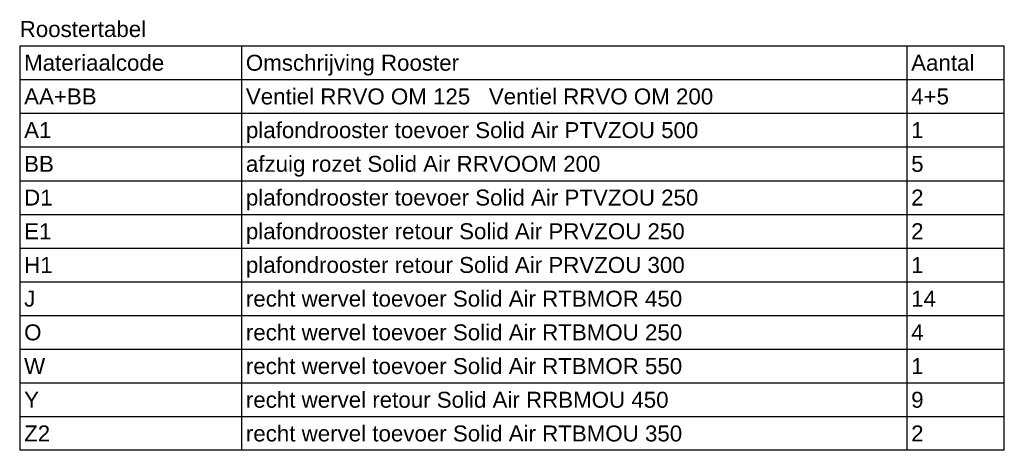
# Model space of a CAD drawing. Extents: x -257677 to 221252, y -185516 to 120782.
# Tile 114 of 171: x -29230 to -23680, y -58492 to -56065. Entities that reach past the tile are written whole.
import ezdxf

# ---------------------------------------------------------------- set-up
doc = ezdxf.new("R2010")
doc.units = 0
doc.header["$LTSCALE"] = 50
doc.layers.add('BL$9----', color=1, linetype='CONTINUOUS')
doc.styles.get("Standard").update_dxf_attribs({"font": 'ARIAL.TTF'})

# ---------------------------------------------------------------- blocks, each defined once
blk = doc.blocks.new('RENVOY8')
at = {"layer": 'BL$9----', "linetype": 'Continuous'}
for p, q in [((0, 3.8), (111, 3.8)), ((25, 3.8), (25, -41.8)), ((100, 3.8), (100, -41.8))]:
    blk.add_line(p, q, dxfattribs=at)
at = {"layer": 'BL$9----'}
for p, q in [((0, 3.8), (0, -41.8)), ((111, -41.8), (111, 3.8)), ((0, 0), (111, 0)), ((0, -3.8), (111, -3.8)), ((0, -7.6), (111, -7.6)), ((0, -11.4), (111, -11.4)), ((0, -15.2), (111, -15.2)), ((0, -19), (111, -19)), ((0, -22.8), (111, -22.8)), ((0, -26.6), (111, -26.6)), ((0, -30.4), (111, -30.4)), ((0, -34.2), (111, -34.2)), ((0, -38), (111, -38)), ((111, -41.8), (0, -41.8))]:
    blk.add_line(p, q, dxfattribs=at)
at = {"layer": 'BL$9----', "color": 7, "flags": 8}
for tag, p in [('TITEL', (0, 4.8)), ('KOLOM1', (0.5, 1)), ('KOLOM2', (25.5, 1)), ('KOLOM3', (100.5, 1))]:
    blk.add_attdef(tag, p, '', height=1.8, dxfattribs=at)
blk = doc.blocks.new('RENVOY8ROW')
at = {"layer": 'BL$9----', "color": 7, "flags": 8}
for p in [(0.5, 1), (25.5, 1), (100.5, 1)]:
    blk.add_attdef('TITEL', p, '', height=1.8, dxfattribs=at)

msp = doc.modelspace()

# ---------------------------------------------------------------- block references
at = {"layer": 'BL$9----', "xscale": 50, "yscale": 50, "zscale": 50}
msp.add_blockref('RENVOY8', (-29230.45084, -56402.44586), dxfattribs=at).add_auto_attribs({'TITEL': 'Roostertabel', 'KOLOM1': 'Materiaalcode', 'KOLOM2': 'Omschrijving Rooster', 'KOLOM3': 'Aantal'})
at = {"layer": 'BL$9----'}
ref = msp.add_blockref('RENVOY8ROW', (-29230.45084, -56592.44586), dxfattribs=dict(at, xscale=50, yscale=50))
ref.add_attrib('Kolom1', 'AA+BB', (-29205.45084, -56542.44586), dxfattribs={"color": 7, "height": 90})
ref.add_attrib('Kolom2', 'Ventiel RRVO OM 125   Ventiel RRVO OM 200', (-27955.45084, -56542.44586), dxfattribs={"color": 7, "height": 90})
ref.add_attrib('Kolom3', '4+5', (-24205.45084, -56542.44586), dxfattribs={"color": 7, "height": 90})
ref = msp.add_blockref('RENVOY8ROW', (-29230.45084, -56782.44586), dxfattribs=dict(at, xscale=50, yscale=50))
ref.add_attrib('Kolom1', 'A1', (-29205.45084, -56732.44586), dxfattribs={"color": 7, "height": 90})
ref.add_attrib('Kolom2', 'plafondrooster toevoer Solid Air PTVZOU 500', (-27955.45084, -56732.44586), dxfattribs={"color": 7, "height": 90})
ref.add_attrib('Kolom3', '1', (-24205.45084, -56732.44586), dxfattribs={"color": 7, "height": 90})
ref = msp.add_blockref('RENVOY8ROW', (-29230.45084, -56972.44586), dxfattribs=dict(at, xscale=50, yscale=50))
ref.add_attrib('Kolom1', 'BB', (-29205.45084, -56922.44586), dxfattribs={"color": 7, "height": 90})
ref.add_attrib('Kolom2', 'afzuig rozet Solid Air RRVOOM 200', (-27955.45084, -56922.44586), dxfattribs={"color": 7, "height": 90})
ref.add_attrib('Kolom3', '5', (-24205.45084, -56922.44586), dxfattribs={"color": 7, "height": 90})
ref = msp.add_blockref('RENVOY8ROW', (-29230.45084, -57162.44586), dxfattribs=dict(at, xscale=50, yscale=50))
ref.add_attrib('Kolom1', 'D1', (-29205.45084, -57112.44586), dxfattribs={"color": 7, "height": 90})
ref.add_attrib('Kolom2', 'plafondrooster toevoer Solid Air PTVZOU 250', (-27955.45084, -57112.44586), dxfattribs={"color": 7, "height": 90})
ref.add_attrib('Kolom3', '2', (-24205.45084, -57112.44586), dxfattribs={"color": 7, "height": 90})
ref = msp.add_blockref('RENVOY8ROW', (-29230.45084, -57352.44586), dxfattribs=dict(at, xscale=50, yscale=50))
ref.add_attrib('Kolom1', 'E1', (-29205.45084, -57302.44586), dxfattribs={"color": 7, "height": 90})
ref.add_attrib('Kolom2', 'plafondrooster retour Solid Air PRVZOU 250', (-27955.45084, -57302.44586), dxfattribs={"color": 7, "height": 90})
ref.add_attrib('Kolom3', '2', (-24205.45084, -57302.44586), dxfattribs={"color": 7, "height": 90})
ref = msp.add_blockref('RENVOY8ROW', (-29230.45084, -57542.44586), dxfattribs=dict(at, xscale=50, yscale=50))
ref.add_attrib('Kolom1', 'H1', (-29205.45084, -57492.44586), dxfattribs={"color": 7, "height": 90})
ref.add_attrib('Kolom2', 'plafondrooster retour Solid Air PRVZOU 300', (-27955.45084, -57492.44586), dxfattribs={"color": 7, "height": 90})
ref.add_attrib('Kolom3', '1', (-24205.45084, -57492.44586), dxfattribs={"color": 7, "height": 90})
ref = msp.add_blockref('RENVOY8ROW', (-29230.45084, -57732.44586), dxfattribs=dict(at, xscale=50, yscale=50))
ref.add_attrib('Kolom1', 'J', (-29205.45084, -57682.44586), dxfattribs={"color": 7, "height": 90})
ref.add_attrib('Kolom2', 'recht wervel toevoer Solid Air RTBMOR 450', (-27955.45084, -57682.44586), dxfattribs={"color": 7, "height": 90})
ref.add_attrib('Kolom3', '14', (-24205.45084, -57682.44586), dxfattribs={"color": 7, "height": 90})
ref = msp.add_blockref('RENVOY8ROW', (-29230.45084, -57922.44586), dxfattribs=dict(at, xscale=50, yscale=50))
ref.add_attrib('Kolom1', 'O', (-29205.45084, -57872.44586), dxfattribs={"color": 7, "height": 90})
ref.add_attrib('Kolom2', 'recht wervel toevoer Solid Air RTBMOU 250', (-27955.45084, -57872.44586), dxfattribs={"color": 7, "height": 90})
ref.add_attrib('Kolom3', '4', (-24205.45084, -57872.44586), dxfattribs={"color": 7, "height": 90})
ref = msp.add_blockref('RENVOY8ROW', (-29230.45084, -58112.44586), dxfattribs=dict(at, xscale=50, yscale=50))
ref.add_attrib('Kolom1', 'W', (-29205.45084, -58062.44586), dxfattribs={"color": 7, "height": 90})
ref.add_attrib('Kolom2', 'recht wervel toevoer Solid Air RTBMOR 550', (-27955.45084, -58062.44586), dxfattribs={"color": 7, "height": 90})
ref.add_attrib('Kolom3', '1', (-24205.45084, -58062.44586), dxfattribs={"color": 7, "height": 90})
ref = msp.add_blockref('RENVOY8ROW', (-29230.45084, -58302.44586), dxfattribs=dict(at, xscale=50, yscale=50))
ref.add_attrib('Kolom1', 'Y', (-29205.45084, -58252.44586), dxfattribs={"color": 7, "height": 90})
ref.add_attrib('Kolom2', 'recht wervel retour Solid Air RRBMOU 450', (-27955.45084, -58252.44586), dxfattribs={"color": 7, "height": 90})
ref.add_attrib('Kolom3', '9', (-24205.45084, -58252.44586), dxfattribs={"color": 7, "height": 90})
ref = msp.add_blockref('RENVOY8ROW', (-29230.45084, -58492.44586), dxfattribs=dict(at, xscale=50, yscale=50))
ref.add_attrib('Kolom1', 'Z2', (-29205.45084, -58442.44586), dxfattribs={"color": 7, "height": 90})
ref.add_attrib('Kolom2', 'recht wervel toevoer Solid Air RTBMOU 350', (-27955.45084, -58442.44586), dxfattribs={"color": 7, "height": 90})
ref.add_attrib('Kolom3', '2', (-24205.45084, -58442.44586), dxfattribs={"color": 7, "height": 90})

doc.saveas('drawing.dxf')
